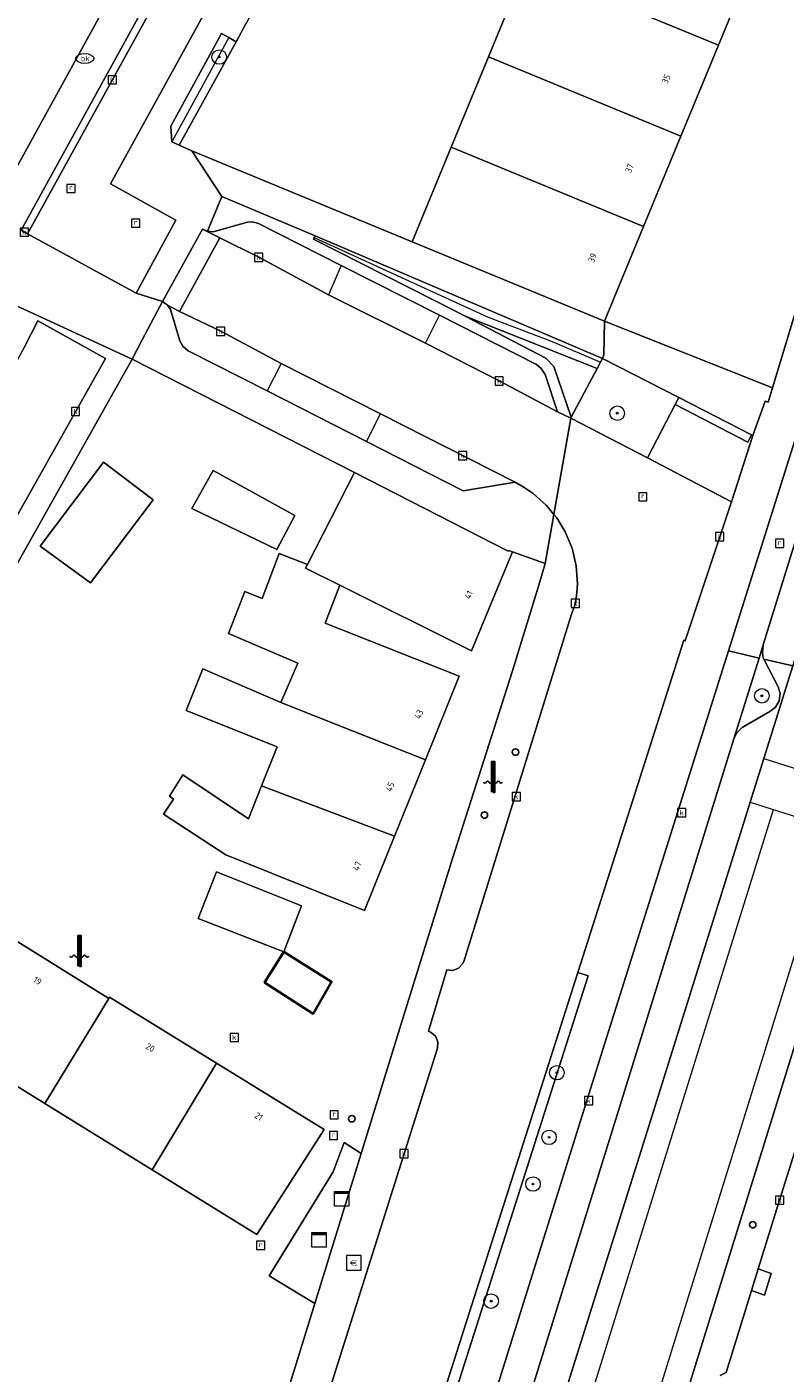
# Model space of a CAD drawing. Header units: millimetres. Extents: x 37131378 to 37737458, y 18584386 to 19114224.
# Tile 13 of 86: x 37382588 to 37424400, y 18769263 to 18843525. Entities that reach past the tile are written whole.
import ezdxf
from ezdxf.enums import TextEntityAlignment as Align

# ---------------------------------------------------------------- set-up
doc = ezdxf.new("R2010")
doc.units = ezdxf.units.MM
doc.header["$LTSCALE"] = 50
for name, color, linetype, lineweight in [('B2-WE-GR-BEPLANTING_CULTUUR_BODEMBEDEKKER-GV', 252, 'Continuous', 18), ('B2-WE-GR-BEPLANTING_CULTUUR_HEESTERS-GV', 252, 'Continuous', 18), ('B2-WE-GR-BOOM-S', 252, 'Continuous', 25), ('B2-WE-GR-HAAG-G', 252, 'GR-HAAG1', 13), ('B2-WE-GR-HAAG-GV', 252, 'Continuous', 13), ('B2-WE-IE-MEUBILAIR_WATERWEGMEUBILAIR-S', 252, 'Continuous', 25), ('B2-WE-IE-MEUBILAIR_WEGMEUBILAIR-S', 252, 'Continuous', 25), ('B2-WE-IE-MEUBILAIR_WEGMEUBILAIR_BOOMKRANS-GV', 252, 'Continuous', 18), ('B2-WE-IE-TERREINAFSCHEIDING_KUNSTMATIG_HEKWERK-G', 252, 'IE-TERREINAFSCHEIDING-KUNSTMATIG', 18), ('B2-WE-IE-TERREINAFSCHEIDING_KUNSTMATIG_MUUR-G', 252, 'IE-TERREINAFSCHEIDING-KUNSTMATIG-DICHT', 18), ('B2-WE-KL-WATER_BRANDLEIDING_PUT-S', 252, 'Continuous', 25), ('B2-WE-OG-BEBOUWING-GV', 252, 'Continuous', 13), ('B2-WE-OG-BEBOUWING-T18', 252, 'Continuous', 18), ('B2-WE-OG-BEBOUWING_SCHUUR-GV', 252, 'Continuous', 35), ('B2-WE-OG-TERREIN_ERF-GV', 252, 'Continuous', 18), ('B2-WE-OG-TERREIN_ONBEGROEID-GV', 252, 'Continuous', 18), ('B2-WE-RI-GWA_KOLK-S', 252, 'Continuous', 25), ('B2-WE-RI-GWA_RIOOLPUT-S', 252, 'Continuous', 25), ('B2-WE-VH-VERHARDING_ASFALT-GV', 252, 'Continuous', 18), ('B2-WE-VH-VERHARDING_OPEN-GV', 252, 'Continuous', 18), ('B2-WE-VH-VERHARDING_TEGEL-GV', 252, 'Continuous', 18), ('B2-WE-VW-MARKERING-G', 252, 'Continuous', 18)]:
    doc.layers.add(name, color=color, linetype=linetype, lineweight=lineweight)
doc.styles.add('NLCS-ISO', font='txt')
doc.styles.add('NLCS-ISO-ANNOTATIVE-T18', font='txt', dxfattribs={"height": 1.8})
doc.styles.add('NLCS-ISO-M200-T18', font='txt', dxfattribs={"height": 0.36})
doc.linetypes.add('GR-HAAG1', pattern='A,6,[176,NLCS.shx,S=0.125,R=0,X=0,Y=0],-2', length=8)
doc.linetypes.add('IE-TERREINAFSCHEIDING-KUNSTMATIG', pattern='A,4,[82,NLCS.shx,S=0.75,R=90,X=0,Y=0],4,-2', length=10)
doc.linetypes.add('IE-TERREINAFSCHEIDING-KUNSTMATIG-DICHT', pattern='A,8,-1,[82,NLCS.shx,S=0.75,R=90,X=0,Y=0],-1', length=10)

# ---------------------------------------------------------------- blocks, each defined once
blk = doc.blocks.new('SKL-DATA_KAST-SO')
at = {"color": 0, "linetype": 'ByBlock', "lineweight": 18}
for points in [[(-2, 2), (2, 2), (2, 1.68), (-2, 1.68)], [(-2, 1.52), (2, 1.52), (2, -2), (-2, -2)]]:
    blk.add_lwpolyline(points, close=True, dxfattribs=at)
blk = doc.blocks.new('SAL-VERWIJZING_SYMBOOL-SO')
at = {"color": 0, "linetype": 'ByBlock', "lineweight": -2}
blk.add_circle((0, 0), 0.9, dxfattribs=at)
at = {"color": 0, "linetype": 'ByBlock', "lineweight": -2, "style": 'NLCS-ISO-ANNOTATIVE-T18'}
blk.add_attdef('SYMBOOL', (2.5, -2.5), '', height=1.8, dxfattribs=at)
blk = doc.blocks.new('SRI-PUT_INSPECTIEPUT_RIOOLPUT-SO')
at = {"color": 0, "linetype": 'ByBlock', "lineweight": 18}
blk.add_lwpolyline([(-1.12, -1.12), (1.12, -1.12), (1.12, 1.12), (-1.12, 1.12)], close=True, dxfattribs=at)
at = {"color": 0, "linetype": 'ByBlock', "lineweight": 18, "style": 'NLCS-ISO'}
blk.add_text('r', height=1.5, dxfattribs=at).set_placement((0, 0.28), align=Align.MIDDLE_CENTER)
blk = doc.blocks.new('SRI-KOLK-SO')
at = {"color": 0, "linetype": 'ByBlock', "lineweight": 18}
blk.add_lwpolyline([(-1.125, -1.125), (1.125, -1.125), (1.125, 1.125), (-1.125, 1.125)], close=True, dxfattribs=at)
at = {"color": 0, "linetype": 'ByBlock', "lineweight": 18, "style": 'NLCS-ISO'}
blk.add_text('k', height=1.5, dxfattribs=at).set_placement((0, 0), align=Align.MIDDLE_CENTER)
blk = doc.blocks.new('SKL-WATER_BRANDKRAAN_BRANDPUT-SO')
at = {"color": 0, "linetype": 'ByBlock', "lineweight": 18}
blk.add_ellipse((0, 0), major_axis=(2.5, 0), ratio=0.54, dxfattribs=at)
at = {"color": 0, "linetype": 'ByBlock', "lineweight": 18, "style": 'NLCS-ISO'}
blk.add_text('bk', height=1.5, dxfattribs=at).set_placement((0.16, 0), align=Align.MIDDLE_CENTER)
blk = doc.blocks.new('SIE-WATER_WATERSTANDMETER-SO')
h = blk.add_hatch(color=256)
h.dxf.hatch_style = 1
h.paths.add_polyline_path([(0, 5.17), (-0.46, 5.17), (-0.46, 4.7), (0, 4.7)])
h = blk.add_hatch(color=256)
h.dxf.hatch_style = 1
h.paths.add_polyline_path([(0, 4.22), (-0.46, 4.22), (-0.46, 3.75), (0, 3.75)])
h = blk.add_hatch(color=256)
h.dxf.hatch_style = 1
h.paths.add_polyline_path([(0.46, 5.64), (0, 5.64), (0, 5.17), (0.46, 5.17)])
h = blk.add_hatch(color=256)
h.dxf.hatch_style = 1
h.paths.add_polyline_path([(0.46, 4.7), (0, 4.7), (0, 4.22), (0.46, 4.22)])
h = blk.add_hatch(color=256)
h.dxf.hatch_style = 1
h.paths.add_polyline_path([(0.46, 3.75), (0, 3.75), (0, 3.28), (0.46, 3.28)])
h = blk.add_hatch(color=256)
h.dxf.hatch_style = 1
h.paths.add_polyline_path([(0, 3.28), (-0.46, 3.28), (-0.46, 2.81), (0, 2.81)])
h = blk.add_hatch(color=256)
h.dxf.hatch_style = 1
h.paths.add_polyline_path([(0, 2.34), (-0.46, 2.34), (-0.46, 1.86), (0, 1.86)])
h = blk.add_hatch(color=256)
h.dxf.hatch_style = 1
h.paths.add_polyline_path([(0, 1.39), (-0.46, 1.39), (-0.46, 0.92), (0, 0.92)])
h = blk.add_hatch(color=256)
h.dxf.hatch_style = 1
h.paths.add_polyline_path([(0, 0.45), (-0.46, 0.45), (-0.46, -0.02), (0, -0.02)])
h = blk.add_hatch(color=256)
h.dxf.hatch_style = 1
h.paths.add_polyline_path([(0.46, 2.81), (0, 2.81), (0, 2.34), (0.46, 2.34)])
h = blk.add_hatch(color=256)
h.dxf.hatch_style = 1
h.paths.add_polyline_path([(0.46, 1.86), (0, 1.86), (0, 1.39), (0.46, 1.39)])
h = blk.add_hatch(color=256)
h.dxf.hatch_style = 1
h.paths.add_polyline_path([(0.46, 0.92), (0, 0.92), (0, 0.45), (0.46, 0.45)])
h = blk.add_hatch(color=256)
h.dxf.hatch_style = 1
h.paths.add_polyline_path([(0, -0.49), (-0.46, -0.49), (-0.46, -0.97), (0, -0.97)])
h = blk.add_hatch(color=256)
h.dxf.hatch_style = 1
h.paths.add_polyline_path([(0, -1.44), (-0.46, -1.44), (-0.46, -1.91), (0, -1.91)])
h = blk.add_hatch(color=256)
h.dxf.hatch_style = 1
h.paths.add_polyline_path([(0, -2.38), (-0.46, -2.38), (-0.46, -2.85), (0, -2.85)])
h = blk.add_hatch(color=256)
h.dxf.hatch_style = 1
h.paths.add_polyline_path([(0.46, -0.02), (0, -0.02), (0, -0.49), (0.46, -0.49)])
h = blk.add_hatch(color=256)
h.dxf.hatch_style = 1
h.paths.add_polyline_path([(0.46, -0.97), (0, -0.97), (0, -1.44), (0.46, -1.44)])
h = blk.add_hatch(color=256)
h.dxf.hatch_style = 1
h.paths.add_polyline_path([(0.46, -1.91), (0, -1.91), (0, -2.38), (0.46, -2.38)])
blk.add_lwpolyline([(0.46, -2.79), (0.46, 5.64), (-0.46, 5.64), (-0.46, -2.79)])
for points in [[(0.46, 5.64), (0, 5.64), (0, 5.17), (0.46, 5.17)], [(0.46, 5.17), (0, 5.17), (0, 4.7), (0.46, 4.7)], [(0.46, 4.7), (0, 4.7), (0, 4.22), (0.46, 4.22)], [(0.46, 4.22), (0, 4.22), (0, 3.75), (0.46, 3.75)], [(0.46, 3.75), (0, 3.75), (0, 3.28), (0.46, 3.28)], [(0.46, 3.28), (0, 3.28), (0, 2.81), (0.46, 2.81)], [(0.46, 2.81), (0, 2.81), (0, 2.34), (0.46, 2.34)], [(0.46, 2.34), (0, 2.34), (0, 1.86), (0.46, 1.86)], [(0.46, 1.86), (0, 1.86), (0, 1.39), (0.46, 1.39)], [(0.46, 1.39), (0, 1.39), (0, 0.92), (0.46, 0.92)], [(0.46, 0.92), (0, 0.92), (0, 0.45), (0.46, 0.45)], [(0.46, 0.45), (0, 0.45), (0, -0.02), (0.46, -0.02)], [(0.46, -0.02), (0, -0.02), (0, -0.49), (0.46, -0.49)], [(0.46, -0.49), (0, -0.49), (0, -0.97), (0.46, -0.97)], [(0.46, -0.97), (0, -0.97), (0, -1.44), (0.46, -1.44)], [(0.46, -1.44), (0, -1.44), (0, -1.91), (0.46, -1.91)], [(0.46, -1.91), (0, -1.91), (0, -2.38), (0.46, -2.38)], [(0.46, -2.38), (0, -2.38), (0, -2.85), (0.46, -2.85)]]:
    blk.add_lwpolyline(points, close=True)
for centre, radius, start, end in [((-1.55, -0.12), 0.381, 16.8947, 163.1053), ((-0.08, -0.12), 0.381, 16.8947, 163.1053), ((1.4, -0.12), 0.381, 16.8947, 163.1053), ((-2.31, 0.11), 0.413, 196.8947, 343.1053), ((-0.82, 0.1), 0.391, 196.8947, 343.1053), ((0.66, 0.1), 0.391, 196.8947, 343.1053), ((2.16, 0.11), 0.413, 196.8947, 343.1053)]:
    blk.add_arc(centre, radius, start, end)
blk = doc.blocks.new('SIE-WEG_BETAALAUTOMAAT-SO')
at = {"color": 0, "linetype": 'ByBlock', "lineweight": 18}
blk.add_lwpolyline([(-2, -2), (2, -2), (2, 2), (-2, 2)], close=True, dxfattribs=at)
at = {"color": 0, "linetype": 'ByBlock', "lineweight": 18, "style": 'NLCS-ISO'}
blk.add_text('€', height=1.5, dxfattribs=at).set_placement((0, 0), align=Align.MIDDLE_CENTER)
blk = doc.blocks.new('SGR-BOOM_01-SO')
at = {"linetype": 'ByBlock', "lineweight": 18}
h = blk.add_hatch(color=0, dxfattribs=at)
h.dxf.hatch_style = 1
edge = h.paths.add_edge_path()
edge.add_arc((0, 0), 0.25, 0, 360)
at = {"color": 0, "linetype": 'ByBlock', "lineweight": 18}
for radius in [2, 0.25]:
    blk.add_circle((0, 0), radius, dxfattribs=at)

msp = doc.modelspace()

# ---------------------------------------------------------------- linework, layer by layer
at = {"layer": 'B2-WE-GR-BEPLANTING_CULTUUR_BODEMBEDEKKER-GV'}
msp.add_lwpolyline([(37414033.6937, 18824683.3389), (37406755.6937, 18827569.3389), (37411209.6937, 18825250.3389), (37411648.6937, 18824786.3389), (37412608.6937, 18821999.3389)], close=True, dxfattribs=at)
at = {"layer": 'B2-WE-GR-BEPLANTING_CULTUUR_HEESTERS-GV'}
msp.add_lwpolyline([(37418543.6937, 18823082.3389), (37414323.6937, 18825229.3389), (37414214.6937, 18825023.3389), (37414033.6937, 18824683.3389), (37412608.6937, 18821999.3389), (37412589.6937, 18821942.3389), (37416817.6937, 18819752.3389), (37418338.6937, 18822687.3389)], close=True, dxfattribs=at)
at = {"layer": 'B2-WE-GR-HAAG-G'}
for points in [[(37393727.6937, 18842934.3389), (37390587.6937, 18837194.3389)], [(37398437.6937, 18831912.3389), (37408026.6937, 18827509.3389), (37411548.6937, 18826164.3389), (37414214.6937, 18825023.3389)]]:
    msp.add_lwpolyline(points, dxfattribs=at)
at = {"layer": 'B2-WE-GR-HAAG-GV'}
for points in [[(37394129.6937, 18842708.3389), (37393727.6937, 18842934.3389), (37393325.6937, 18843160.3389), (37390522.6937, 18838045.3389), (37390587.6937, 18837194.3389), (37390992.6937, 18836995.3389)], [(37398482.6937, 18832008.3389), (37398437.6937, 18831912.3389), (37398394.6937, 18831820.3389), (37406331.6937, 18827790.3389), (37406755.6937, 18827569.3389), (37414033.6937, 18824683.3389), (37414214.6937, 18825023.3389), (37414323.6937, 18825229.3389)]]:
    msp.add_lwpolyline(points, close=True, dxfattribs=at)
at = {"layer": 'B2-WE-IE-MEUBILAIR_WEGMEUBILAIR_BOOMKRANS-GV'}
msp.add_lwpolyline([(37423234.6937, 18808646.3389), (37423193.6937, 18808725.3389), (37423153.6937, 18809008.3389), (37423198.6937, 18809431.3389), (37422972.6937, 18808707.3389), (37421580.6937, 18804255.3389), (37421730.6937, 18804575.3389), (37422030.6937, 18804877.3389), (37423551.6937, 18805766.3389), (37423871.6937, 18806005.3389), (37424073.6937, 18806350.3389), (37424125.6937, 18806746.3389), (37424026.6937, 18807117.3389)], close=True, dxfattribs=at)
at = {"layer": 'B2-WE-IE-TERREINAFSCHEIDING_KUNSTMATIG_HEKWERK-G'}
msp.add_lwpolyline([(37395949.6937, 18774635.3389), (37398462.6937, 18773106.3389)], dxfattribs=at)
at = {"layer": 'B2-WE-IE-TERREINAFSCHEIDING_KUNSTMATIG_MUUR-G'}
for points in [[(37394665.6937, 18843688.3389), (37394129.6937, 18842708.3389)], [(37394129.6937, 18842708.3389), (37390992.6937, 18836995.3389)], [(37390992.6937, 18836995.3389), (37391673.6937, 18836682.3389), (37403830.6937, 18831665.3389)], [(37400647.6937, 18818935.3389), (37388399.6937, 18825198.3389), (37388389.6937, 18825203.3389), (37377475.6937, 18805801.3389)]]:
    msp.add_lwpolyline(points, dxfattribs=at)
at = {"layer": 'B2-WE-OG-BEBOUWING-GV'}
for points in [[(37422790.6937, 18847513.3389), (37412171.6937, 18851892.3389), (37410109.6937, 18846890.3389), (37420726.6937, 18842512.3389)], [(37420726.6937, 18842512.3389), (37410109.6937, 18846890.3389), (37408043.6937, 18841880.3389), (37418659.6937, 18837502.3389)], [(37418659.6937, 18837502.3389), (37408043.6937, 18841880.3389), (37405984.6937, 18836887.3389), (37416599.6937, 18832510.3389)], [(37403830.6937, 18831665.3389), (37414447.6937, 18827293.3389), (37416599.6937, 18832510.3389), (37405984.6937, 18836887.3389)], [(37383315.6937, 18814882.3389), (37386088.6937, 18812850.3389), (37389548.6937, 18817436.3389), (37386804.6937, 18819506.3389)], [(37396370.6937, 18814705.3389), (37397362.6937, 18816575.3389), (37392854.6937, 18819046.3389), (37391678.6937, 18816951.3389)], [(37409362.6937, 18814561.3389), (37409167.6937, 18814643.3389), (37409126.6937, 18814610.3389), (37400647.6937, 18818935.3389), (37398061.6937, 18813871.3389), (37397954.6937, 18813662.3389), (37399843.6937, 18812721.3389), (37407098.6937, 18809107.3389)], [(37399039.6937, 18810627.3389), (37399843.6937, 18812721.3389), (37397954.6937, 18813662.3389), (37398061.6937, 18813871.3389), (37396506.6937, 18814467.3389), (37395558.6937, 18811999.3389), (37394610.6937, 18812373.3389), (37393702.6937, 18810055.3389), (37397534.6937, 18808423.3389), (37396597.6937, 18806255.3389), (37404561.6937, 18803088.3389), (37406434.6937, 18807712.3389)], [(37396597.6937, 18806255.3389), (37392296.6937, 18808114.3389), (37391374.6937, 18805807.3389), (37396385.6937, 18803804.3389), (37395529.6937, 18801662.3389), (37402857.6937, 18798880.3389), (37404561.6937, 18803088.3389)], [(37395529.6937, 18801662.3389), (37394799.6937, 18799833.3389), (37391181.6937, 18802269.3389), (37390459.6937, 18801082.3389), (37390666.6937, 18800932.3389), (37390125.6937, 18800101.3389), (37393565.6937, 18797846.3389), (37401200.6937, 18794790.3389), (37402857.6937, 18798880.3389)], [(37397737.6937, 18795042.3389), (37393039.6937, 18796919.3389), (37392035.6937, 18794343.3389), (37396749.6937, 18792506.3389)], [(37387107.6937, 18789932.3389), (37381106.6937, 18793656.3389), (37377550.6937, 18787868.3389), (37383577.6937, 18784141.3389)], [(37393037.6937, 18786368.3389), (37387148.6937, 18790000.3389), (37387107.6937, 18789932.3389), (37383577.6937, 18784141.3389), (37389502.6937, 18780476.3389)], [(37393037.6937, 18786368.3389), (37389502.6937, 18780476.3389), (37395262.6937, 18776914.3389), (37398987.6937, 18782699.3389)]]:
    msp.add_lwpolyline(points, close=True, dxfattribs=at)
at = {"layer": 'B2-WE-OG-BEBOUWING_SCHUUR-GV'}
msp.add_lwpolyline([(37396749.6937, 18792506.3389), (37395698.6937, 18790815.3389), (37398367.6937, 18789073.3389), (37399390.6937, 18790854.3389)], close=True, dxfattribs=at)
at = {"layer": 'B2-WE-OG-TERREIN_ERF-GV'}
for points in [[(37380693.6937, 18843939.3389), (37379237.6937, 18841290.3389), (37377777.6937, 18838635.3389), (37377208.6937, 18838948.3389), (37376213.6937, 18837139.3389), (37375220.6937, 18835334.3389), (37375789.6937, 18835021.3389), (37374208.6937, 18832146.3389), (37378650.6937, 18829690.3389), (37405891.6937, 18879200.3389)], [(37394824.6937, 18761326.3389), (37398462.6937, 18773106.3389), (37395949.6937, 18774635.3389), (37399471.6937, 18780357.3389), (37400077.6937, 18781991.3389), (37401015.6937, 18781372.3389), (37403228.6937, 18788537.3389), (37406056.6937, 18797653.3389), (37409360.6937, 18808010.3389), (37410867.6937, 18812912.3389), (37411175.6937, 18813924.3389), (37409362.6937, 18814561.3389), (37407098.6937, 18809107.3389), (37399843.6937, 18812721.3389), (37399039.6937, 18810627.3389), (37406434.6937, 18807712.3389), (37404561.6937, 18803088.3389), (37402857.6937, 18798880.3389), (37401200.6937, 18794790.3389), (37393565.6937, 18797846.3389), (37390125.6937, 18800101.3389), (37390666.6937, 18800932.3389), (37390459.6937, 18801082.3389), (37391181.6937, 18802269.3389), (37394799.6937, 18799833.3389), (37395529.6937, 18801662.3389), (37396385.6937, 18803804.3389), (37391374.6937, 18805807.3389), (37392296.6937, 18808114.3389), (37396597.6937, 18806255.3389), (37397534.6937, 18808423.3389), (37393702.6937, 18810055.3389), (37394610.6937, 18812373.3389), (37395558.6937, 18811999.3389), (37396506.6937, 18814467.3389), (37398061.6937, 18813871.3389), (37400647.6937, 18818935.3389), (37388399.6937, 18825198.3389), (37388389.6937, 18825203.3389), (37377475.6937, 18805801.3389)], [(37381106.6937, 18793656.3389), (37387107.6937, 18789932.3389), (37387148.6937, 18790000.3389), (37393037.6937, 18786368.3389), (37398987.6937, 18782699.3389), (37395262.6937, 18776914.3389), (37389502.6937, 18780476.3389), (37383577.6937, 18784141.3389), (37377550.6937, 18787868.3389)]]:
    msp.add_lwpolyline(points, dxfattribs=at)
for points in [[(37414230.6937, 18856884.3389), (37416289.6937, 18861876.3389), (37418347.6937, 18866868.3389), (37420480.6937, 18872039.3389), (37413757.6937, 18875016.3389), (37412350.6937, 18875669.3389), (37405181.6937, 18862684.3389), (37404631.6937, 18861683.3389), (37402567.6937, 18857942.3389), (37402001.6937, 18856960.3389), (37399921.6937, 18853197.3389), (37399367.6937, 18852207.3389), (37397287.6937, 18848431.3389), (37396773.6937, 18847466.3389), (37394665.6937, 18843688.3389), (37394129.6937, 18842708.3389), (37390992.6937, 18836995.3389), (37391673.6937, 18836682.3389), (37403830.6937, 18831665.3389), (37405984.6937, 18836887.3389), (37408043.6937, 18841880.3389), (37410109.6937, 18846890.3389), (37412171.6937, 18851892.3389)], [(37383315.6937, 18814882.3389), (37386804.6937, 18819506.3389), (37389548.6937, 18817436.3389), (37386088.6937, 18812850.3389)], [(37396370.6937, 18814705.3389), (37391678.6937, 18816951.3389), (37392854.6937, 18819046.3389), (37397362.6937, 18816575.3389)], [(37397737.6937, 18795042.3389), (37396749.6937, 18792506.3389), (37392035.6937, 18794343.3389), (37393039.6937, 18796919.3389)], [(37401015.6937, 18781372.3389), (37400077.6937, 18781991.3389), (37399471.6937, 18780357.3389), (37395949.6937, 18774635.3389), (37398462.6937, 18773106.3389)]]:
    msp.add_lwpolyline(points, close=True, dxfattribs=at)
at = {"layer": 'B2-WE-OG-TERREIN_ONBEGROEID-GV'}
for points in [[(37394129.6937, 18842708.3389), (37393727.6937, 18842934.3389), (37393325.6937, 18843160.3389), (37390522.6937, 18838045.3389), (37390587.6937, 18837194.3389), (37390992.6937, 18836995.3389)], [(37398482.6937, 18832008.3389), (37398437.6937, 18831912.3389), (37398394.6937, 18831820.3389), (37406331.6937, 18827790.3389), (37406755.6937, 18827569.3389), (37414033.6937, 18824683.3389), (37414214.6937, 18825023.3389), (37414323.6937, 18825229.3389)], [(37423234.6937, 18808646.3389), (37423193.6937, 18808725.3389), (37423153.6937, 18809008.3389), (37423198.6937, 18809431.3389), (37422972.6937, 18808707.3389), (37421580.6937, 18804255.3389), (37421730.6937, 18804575.3389), (37422030.6937, 18804877.3389), (37423551.6937, 18805766.3389), (37423871.6937, 18806005.3389), (37424073.6937, 18806350.3389), (37424125.6937, 18806746.3389), (37424026.6937, 18807117.3389)]]:
    msp.add_lwpolyline(points, close=True, dxfattribs=at)
at = {"layer": 'B2-WE-VH-VERHARDING_ASFALT-GV'}
for points in [[(37430152.6937, 18825344.3389), (37428446.6937, 18825924.3389), (37426865.6937, 18821277.3389), (37423198.6937, 18809431.3389), (37423153.6937, 18809008.3389), (37423193.6937, 18808725.3389), (37423234.6937, 18808646.3389), (37424831.6937, 18808273.3389), (37425985.6937, 18811956.3389)], [(37424831.6937, 18808273.3389), (37423234.6937, 18808646.3389), (37424026.6937, 18807117.3389), (37424125.6937, 18806746.3389), (37424073.6937, 18806350.3389), (37423871.6937, 18806005.3389), (37423551.6937, 18805766.3389), (37422030.6937, 18804877.3389), (37421730.6937, 18804575.3389), (37421580.6937, 18804255.3389), (37415146.6937, 18783500.3389), (37407639.6937, 18759357.3389), (37407629.6937, 18759171.3389), (37407679.6937, 18758881.3389), (37407804.6937, 18758616.3389), (37408509.6937, 18757291.3389), (37408600.6937, 18757065.3389), (37408635.6937, 18756779.3389), (37408591.6937, 18756495.3389), (37416768.6937, 18782539.3389)]]:
    msp.add_lwpolyline(points, close=True, dxfattribs=at)
msp.add_lwpolyline([(37414006.6937, 18752122.3389), (37428697.6937, 18799487.3389), (37429280.6937, 18801406.3389), (37429318.6937, 18801510.3389), (37430976.6937, 18806835.3389), (37424831.6937, 18808273.3389), (37416768.6937, 18782539.3389), (37408591.6937, 18756495.3389)], dxfattribs=at)
at = {"layer": 'B2-WE-VH-VERHARDING_OPEN-GV'}
for points in [[(37439438.6937, 18865389.3389), (37426987.6937, 18827178.3389), (37421282.6937, 18809103.3389), (37422972.6937, 18808707.3389), (37423198.6937, 18809431.3389), (37426865.6937, 18821277.3389), (37428446.6937, 18825924.3389), (37431522.6937, 18834965.3389), (37452309.6937, 18899634.3389), (37453196.6937, 18902487.3389), (37457995.6937, 18917704.3389)], [(37405891.6937, 18879200.3389), (37378650.6937, 18829690.3389), (37388389.6937, 18825203.3389), (37388948.6937, 18826255.3389), (37390072.6937, 18828371.3389), (37388609.6937, 18828842.3389), (37382625.6937, 18832110.3389), (37382272.6937, 18832307.3389), (37407602.6937, 18878376.3389)], [(37410306.6937, 18876877.3389), (37387204.6937, 18834866.3389), (37390799.6937, 18832860.3389), (37388609.6937, 18828842.3389), (37390072.6937, 18828371.3389), (37392267.6937, 18832370.3389), (37392540.6937, 18832257.3389), (37393331.6937, 18834171.3389), (37391673.6937, 18836682.3389), (37390992.6937, 18836995.3389), (37390587.6937, 18837194.3389), (37390522.6937, 18838045.3389), (37393325.6937, 18843160.3389), (37393727.6937, 18842934.3389), (37394129.6937, 18842708.3389), (37394665.6937, 18843688.3389)], [(37377475.6937, 18805801.3389), (37388389.6937, 18825203.3389), (37378650.6937, 18829690.3389)], [(37382433.6937, 18825837.3389), (37383191.6937, 18827305.3389), (37386913.6937, 18825241.3389), (37381211.6937, 18815057.3389)], [(37404242.6937, 18763986.3389), (37411210.6937, 18785832.3389), (37412973.6937, 18791359.3389), (37417498.6937, 18805547.3389), (37418814.6937, 18809694.3389), (37418892.6937, 18809662.3389), (37420796.6937, 18815401.3389), (37421437.6937, 18817334.3389), (37416817.6937, 18819752.3389), (37412589.6937, 18821942.3389), (37411653.6937, 18816635.3389), (37411813.6937, 18816441.3389), (37412274.6937, 18815678.3389), (37412652.6937, 18814762.3389), (37412877.6937, 18813798.3389), (37412945.6937, 18812810.3389), (37412919.6937, 18812315.3389), (37412835.6937, 18811726.3389), (37412623.6937, 18811120.3389), (37406677.6937, 18791960.3389), (37406627.6937, 18791849.3389), (37406397.6937, 18791598.3389), (37406079.6937, 18791478.3389), (37405741.6937, 18791515.3389), (37404736.6937, 18788119.3389), (37404885.6937, 18788060.3389), (37405136.6937, 18787838.3389), (37405258.6937, 18787526.3389), (37405223.6937, 18787193.3389), (37396742.6937, 18760306.3389)], [(37396742.6937, 18760306.3389), (37405223.6937, 18787193.3389), (37405258.6937, 18787526.3389), (37405136.6937, 18787838.3389), (37404885.6937, 18788060.3389), (37404736.6937, 18788119.3389), (37405741.6937, 18791515.3389), (37406079.6937, 18791478.3389), (37406397.6937, 18791598.3389), (37406627.6937, 18791849.3389), (37406677.6937, 18791960.3389), (37412623.6937, 18811120.3389), (37412835.6937, 18811726.3389), (37412919.6937, 18812315.3389), (37412945.6937, 18812810.3389), (37412877.6937, 18813798.3389), (37412652.6937, 18814762.3389), (37412274.6937, 18815678.3389), (37411813.6937, 18816441.3389), (37411653.6937, 18816635.3389), (37411175.6937, 18813924.3389), (37410867.6937, 18812912.3389), (37409360.6937, 18808010.3389), (37406056.6937, 18797653.3389), (37403228.6937, 18788537.3389), (37401015.6937, 18781372.3389), (37398462.6937, 18773106.3389), (37394824.6937, 18761326.3389)], [(37428697.6937, 18799487.3389), (37414006.6937, 18752122.3389)], [(37425353.6937, 18782832.3389), (37424101.6937, 18778806.3389), (37422922.6937, 18775011.3389), (37423627.6937, 18774763.3389), (37423267.6937, 18773566.3389), (37422548.6937, 18773811.3389), (37421158.6937, 18769301.3389), (37420812.6937, 18769133.3389)], [(37420812.6937, 18769133.3389), (37421158.6937, 18769301.3389), (37422548.6937, 18773811.3389), (37422922.6937, 18775011.3389), (37424101.6937, 18778806.3389), (37425353.6937, 18782832.3389)]]:
    msp.add_lwpolyline(points, dxfattribs=at)
for points in [[(37407951.6937, 18878182.3389), (37407602.6937, 18878376.3389), (37382272.6937, 18832307.3389), (37382625.6937, 18832110.3389), (37392395.6937, 18849878.3389), (37407151.6937, 18876819.3389)], [(37407951.6937, 18878182.3389), (37407151.6937, 18876819.3389), (37392395.6937, 18849878.3389), (37382625.6937, 18832110.3389), (37388609.6937, 18828842.3389), (37390799.6937, 18832860.3389), (37387204.6937, 18834866.3389), (37410306.6937, 18876877.3389)], [(37431107.6937, 18867669.3389), (37428969.6937, 18862488.3389), (37426909.6937, 18857496.3389), (37424849.6937, 18852504.3389), (37422790.6937, 18847513.3389), (37420726.6937, 18842512.3389), (37418659.6937, 18837502.3389), (37416599.6937, 18832510.3389), (37414447.6937, 18827293.3389), (37423697.6937, 18823609.3389), (37432756.6937, 18853519.3389), (37435455.6937, 18862428.3389), (37436675.6937, 18866458.3389), (37436270.6937, 18866625.3389), (37435421.6937, 18866975.3389), (37433611.6937, 18867722.3389), (37433931.6937, 18869323.3389), (37432191.6937, 18870041.3389), (37432090.6937, 18870083.3389), (37431704.6937, 18869136.3389)], [(37391673.6937, 18836682.3389), (37393331.6937, 18834171.3389), (37398482.6937, 18832008.3389), (37414323.6937, 18825229.3389), (37414395.6937, 18825426.3389), (37414447.6937, 18827293.3389), (37403830.6937, 18831665.3389)], [(37393331.6937, 18834171.3389), (37392540.6937, 18832257.3389), (37392867.6937, 18832229.3389), (37394758.6937, 18832751.3389), (37395044.6937, 18832764.3389), (37395361.6937, 18832684.3389), (37399924.6937, 18830366.3389), (37405332.6937, 18827619.3389), (37410683.6937, 18824901.3389), (37410952.6937, 18824679.3389), (37411163.6937, 18824350.3389), (37411852.6937, 18822295.3389), (37412589.6937, 18821942.3389), (37412608.6937, 18821999.3389), (37411648.6937, 18824786.3389), (37411209.6937, 18825250.3389), (37406755.6937, 18827569.3389), (37406331.6937, 18827790.3389), (37398394.6937, 18831820.3389), (37398437.6937, 18831912.3389), (37398482.6937, 18832008.3389)], [(37382433.6937, 18825837.3389), (37381600.6937, 18824320.3389), (37380678.6937, 18822642.3389), (37379165.6937, 18822205.3389), (37375986.6937, 18823960.3389), (37370586.6937, 18826892.3389), (37361177.6937, 18832102.3389), (37359400.6937, 18833033.3389), (37356797.6937, 18828411.3389), (37378881.6937, 18816290.3389), (37381211.6937, 18815057.3389), (37386913.6937, 18825241.3389), (37383191.6937, 18827305.3389)], [(37392540.6937, 18832257.3389), (37392267.6937, 18832370.3389), (37393222.6937, 18831892.3389), (37395372.6937, 18830818.3389), (37399215.6937, 18828752.3389), (37404568.6937, 18826074.3389), (37408635.6937, 18823993.3389), (37411852.6937, 18822295.3389), (37411163.6937, 18824350.3389), (37410952.6937, 18824679.3389), (37410683.6937, 18824901.3389), (37405332.6937, 18827619.3389), (37399924.6937, 18830366.3389), (37395361.6937, 18832684.3389), (37395044.6937, 18832764.3389), (37394758.6937, 18832751.3389), (37392867.6937, 18832229.3389)], [(37393222.6937, 18831892.3389), (37392267.6937, 18832370.3389), (37390072.6937, 18828371.3389), (37390333.6937, 18828174.3389), (37391005.6937, 18827824.3389)], [(37404568.6937, 18826074.3389), (37399215.6937, 18828752.3389), (37395372.6937, 18830818.3389), (37393222.6937, 18831892.3389), (37391005.6937, 18827824.3389), (37393274.6937, 18826733.3389), (37396607.6937, 18824964.3389), (37402079.6937, 18822181.3389), (37409505.6937, 18818403.3389), (37410015.6937, 18818123.3389), (37410506.6937, 18817788.3389), (37411246.6937, 18817129.3389), (37411653.6937, 18816635.3389), (37412589.6937, 18821942.3389), (37411852.6937, 18822295.3389), (37408635.6937, 18823993.3389)], [(37410015.6937, 18818123.3389), (37409505.6937, 18818403.3389), (37406646.6937, 18817927.3389), (37401311.6937, 18820648.3389), (37395836.6937, 18823442.3389), (37391483.6937, 18825662.3389), (37391192.6937, 18825918.3389), (37391015.6937, 18826214.3389), (37390506.6937, 18827934.3389), (37390333.6937, 18828174.3389), (37390072.6937, 18828371.3389), (37388948.6937, 18826255.3389), (37388389.6937, 18825203.3389), (37388399.6937, 18825198.3389), (37400647.6937, 18818935.3389), (37409126.6937, 18814610.3389), (37409167.6937, 18814643.3389), (37409362.6937, 18814561.3389), (37411175.6937, 18813924.3389), (37411653.6937, 18816635.3389), (37411246.6937, 18817129.3389), (37410506.6937, 18817788.3389)], [(37396607.6937, 18824964.3389), (37393274.6937, 18826733.3389), (37391005.6937, 18827824.3389), (37390333.6937, 18828174.3389), (37390506.6937, 18827934.3389), (37391015.6937, 18826214.3389), (37391192.6937, 18825918.3389), (37391483.6937, 18825662.3389), (37395836.6937, 18823442.3389), (37401311.6937, 18820648.3389), (37406646.6937, 18817927.3389), (37409505.6937, 18818403.3389), (37402079.6937, 18822181.3389)], [(37423697.6937, 18823609.3389), (37414447.6937, 18827293.3389), (37414395.6937, 18825426.3389), (37414323.6937, 18825229.3389), (37418543.6937, 18823082.3389), (37422541.6937, 18821027.3389), (37422337.6937, 18820612.3389), (37418338.6937, 18822687.3389), (37416817.6937, 18819752.3389), (37421437.6937, 18817334.3389), (37422628.6937, 18820990.3389), (37423309.6937, 18822887.3389), (37423459.6937, 18822823.3389)], [(37418543.6937, 18823082.3389), (37418338.6937, 18822687.3389), (37422337.6937, 18820612.3389), (37422541.6937, 18821027.3389)], [(37421580.6937, 18804255.3389), (37422972.6937, 18808707.3389), (37421282.6937, 18809103.3389), (37414432.6937, 18787399.3389), (37405148.6937, 18757755.3389), (37404013.6937, 18754129.3389), (37401973.6937, 18754855.3389), (37401409.6937, 18755042.3389), (37399283.6937, 18748311.3389), (37399831.6937, 18748130.3389), (37400140.6937, 18747662.3389), (37400506.6937, 18747108.3389), (37405231.6937, 18745688.3389), (37407589.6937, 18753321.3389), (37408591.6937, 18756495.3389), (37408635.6937, 18756779.3389), (37408600.6937, 18757065.3389), (37408509.6937, 18757291.3389), (37407804.6937, 18758616.3389), (37407679.6937, 18758881.3389), (37407629.6937, 18759171.3389), (37407639.6937, 18759357.3389), (37415146.6937, 18783500.3389)], [(37413545.6937, 18791177.3389), (37412973.6937, 18791359.3389), (37411210.6937, 18785832.3389), (37404242.6937, 18763986.3389), (37401807.6937, 18756302.3389), (37401409.6937, 18755042.3389), (37401973.6937, 18754855.3389), (37404300.6937, 18762157.3389)], [(37423627.6937, 18774763.3389), (37422922.6937, 18775011.3389), (37422548.6937, 18773811.3389), (37423267.6937, 18773566.3389)]]:
    msp.add_lwpolyline(points, close=True, dxfattribs=at)
at = {"layer": 'B2-WE-VH-VERHARDING_TEGEL-GV'}
msp.add_lwpolyline([(37405148.6937, 18757755.3389), (37414432.6937, 18787399.3389), (37421282.6937, 18809103.3389), (37426987.6937, 18827178.3389), (37439438.6937, 18865389.3389), (37439211.6937, 18865511.3389), (37439127.6937, 18865446.3389), (37437509.6937, 18866114.3389), (37436960.6937, 18866340.3389), (37436675.6937, 18866458.3389), (37435455.6937, 18862428.3389), (37432756.6937, 18853519.3389), (37423697.6937, 18823609.3389), (37423459.6937, 18822823.3389), (37423309.6937, 18822887.3389), (37422628.6937, 18820990.3389), (37421437.6937, 18817334.3389), (37420796.6937, 18815401.3389), (37418892.6937, 18809662.3389), (37418814.6937, 18809694.3389), (37417498.6937, 18805547.3389), (37412973.6937, 18791359.3389), (37413545.6937, 18791177.3389), (37404300.6937, 18762157.3389)], dxfattribs=at)
at = {"layer": 'B2-WE-VW-MARKERING-G'}
for points in [[(37399924.6937, 18830366.3389), (37399215.6937, 18828752.3389)], [(37404568.6937, 18826074.3389), (37405332.6937, 18827619.3389)], [(37396607.6937, 18824964.3389), (37395836.6937, 18823442.3389)], [(37401311.6937, 18820648.3389), (37402079.6937, 18822181.3389)], [(37423233.6937, 18803173.3389), (37429234.6937, 18801256.3389)], [(37402930.6937, 18733380.3389), (37423757.6937, 18800353.3389)], [(37422477.6937, 18800758.3389), (37428500.6937, 18798852.3389)], [(37427084.6937, 18799300.3389), (37413039.6937, 18754108.3389)]]:
    msp.add_lwpolyline(points, dxfattribs=at)

# ---------------------------------------------------------------- block references
at = {"layer": 'B2-WE-GR-BOOM-S', "xscale": 200, "yscale": 200, "zscale": 200}
for p in [(37393193.6937, 18841864.3389), (37415143.6937, 18822214.3389), (37423120.6937, 18806625.3389), (37411816.6937, 18785833.3389), (37411383.6937, 18782267.3389), (37410498.6937, 18779691.3389), (37408188.6937, 18773234.3389)]:
    msp.add_blockref('SGR-BOOM_01-SO', p, dxfattribs=at)
at = {"layer": 'B2-WE-IE-MEUBILAIR_WATERWEGMEUBILAIR-S', "xscale": 200, "yscale": 200, "zscale": 200}
for p in [(37408304.6937, 18801869.3389), (37385490.6937, 18792269.3389)]:
    msp.add_blockref('SIE-WATER_WATERSTANDMETER-SO', p, dxfattribs=at)
at = {"layer": 'B2-WE-IE-MEUBILAIR_WEGMEUBILAIR-S', "xscale": 200, "yscale": 200, "zscale": 200}
for name, p in [('SAL-VERWIJZING_SYMBOOL-SO', (37409534.6937, 18803523.3389)), ('SAL-VERWIJZING_SYMBOOL-SO', (37407815.6937, 18800049.3389)), ('SAL-VERWIJZING_SYMBOOL-SO', (37400511.6937, 18783295.3389)), ('SKL-DATA_KAST-SO', (37399943.6937, 18778876.3389)), ('SAL-VERWIJZING_SYMBOOL-SO', (37422614.6937, 18777449.3389)), ('SKL-DATA_KAST-SO', (37398693.6937, 18776612.3389)), ('SIE-WEG_BETAALAUTOMAAT-SO', (37400617.6937, 18775344.3389))]:
    msp.add_blockref(name, p, dxfattribs=at)
at = {"layer": 'B2-WE-KL-WATER_BRANDLEIDING_PUT-S', "xscale": 200, "yscale": 200, "zscale": 200}
msp.add_blockref('SKL-WATER_BRANDKRAAN_BRANDPUT-SO', (37385773.6937, 18841783.3389), dxfattribs=at)
at = {"layer": 'B2-WE-RI-GWA_KOLK-S', "xscale": 200, "yscale": 200, "zscale": 200}
for p in [(37387294.6937, 18840602.3389), (37382445.6937, 18832206.3389), (37395372.6937, 18830818.3389), (37393274.6937, 18826733.3389), (37408635.6937, 18823993.3389), (37385270.6937, 18822306.3389), (37406621.6937, 18819870.3389), (37420796.6937, 18815401.3389), (37412835.6937, 18811726.3389), (37409579.6937, 18801062.3389), (37418695.6937, 18800179.3389), (37394027.6937, 18787779.3389), (37413569.6937, 18784291.3389), (37403386.6937, 18781364.3389), (37424101.6937, 18778806.3389)]:
    msp.add_blockref('SRI-KOLK-SO', p, dxfattribs=at)
at = {"layer": 'B2-WE-RI-GWA_RIOOLPUT-S', "xscale": 200, "yscale": 200, "zscale": 200}
for p in [(37385021.6937, 18834615.3389), (37388583.6937, 18832699.3389), (37416552.6937, 18817605.3389), (37424100.6937, 18815039.3389), (37399529.6937, 18783506.3389), (37399491.6937, 18782374.3389), (37395477.6937, 18776311.3389)]:
    msp.add_blockref('SRI-PUT_INSPECTIEPUT_RIOOLPUT-SO', p, dxfattribs=at)

# ---------------------------------------------------------------- texts
at = {"layer": 'B2-WE-OG-BEBOUWING-T18', "style": 'NLCS-ISO-M200-T18'}
for s, rotation, p in [('35', 67.699999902, (37417840.6937, 18840652.3389)), ('37', 67.699999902, (37415814.6937, 18835725.3389)), ('39', 67.699999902, (37413782.6937, 18830786.3389)), ('41', 63.299999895, (37406952.6937, 18812197.3389)), ('43', 66.200000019, (37404205.6937, 18805610.3389)), ('45', 67.000000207, (37402613.6937, 18801606.3389)), ('47', 67.499999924, (37400804.6937, 18797232.3389)), ('19', 327.200000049, (37383173.6937, 18790901.3389)), ('20', 329.399999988, (37389387.6937, 18787223.3389)), ('21', 327.100000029, (37395374.6937, 18783420.3389))]:
    msp.add_text(s, height=360, rotation=rotation, dxfattribs=at).set_placement(p, align=Align.MIDDLE)

doc.saveas('drawing.dxf')
